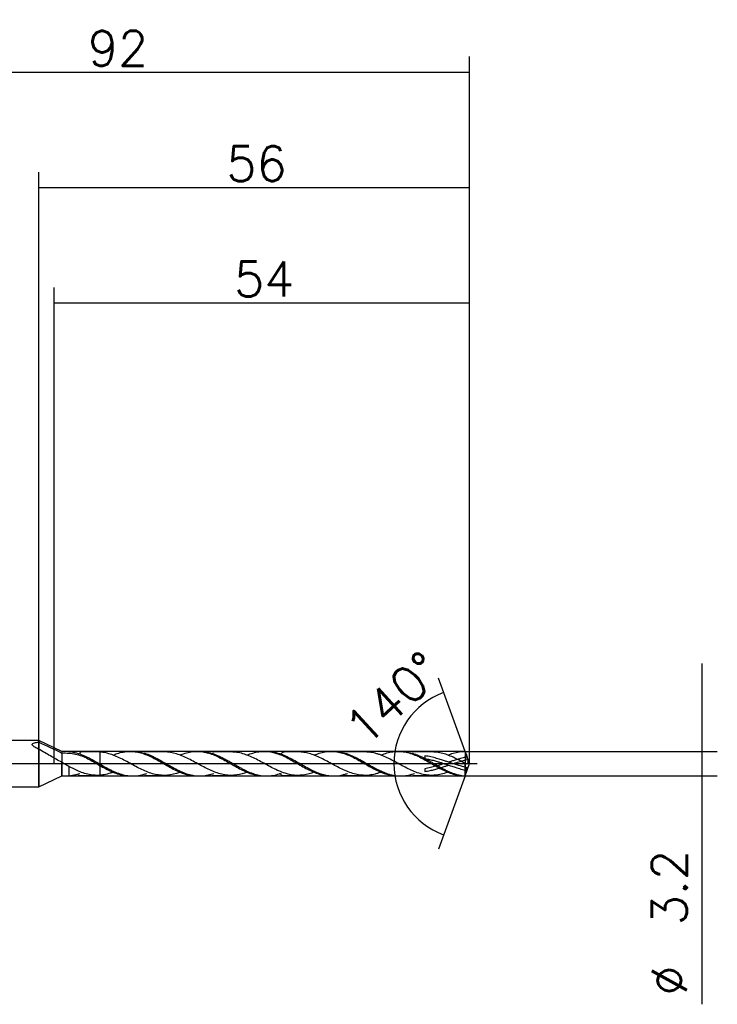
# Model space of a CAD drawing. Header units: millimetres. Extents: x -59 to 88, y -31 to 97.
# Tile 2 of 2: x -2 to 88, y -31 to 97. Entities that reach past the tile are written whole.
import ezdxf
from ezdxf.lldxf.tags import DXFTag

# ---------------------------------------------------------------- set-up
doc = ezdxf.new("R2010")
doc.units = ezdxf.units.MM
doc.layers.get('DEFPOINTS').update_dxf_attribs({"linetype": 'CONTINUOUS'})
for name, color, linetype in [('1', 4, 'CONTINUOUS'), ('2', 7, 'CONTINUOUS'), ('3', 1, 'HIDDEN'), ('4', 2, 'CENTER'), ('CUT', 1, 'CONTINUOUS'), ('NOCUT', 7, 'CONTINUOUS'), ('SK1', 4, 'CONTINUOUS'), ('SK2', 7, 'CONTINUOUS'), ('SK4', 2, 'CENTER')]:
    doc.layers.add(name, color=color, linetype=linetype)
doc.styles.add('blockfont', font='simplex.shx')
doc.styles.add('SIMPLEX', font='simplex')
tags = doc.linetypes.add('CENTER', pattern=[25.4, 12.7, -6.35, 0, -6.35]).pattern_tags.tags
tags[10:11] = [DXFTag(74, 4), DXFTag(75, 0), DXFTag(340, '0'), DXFTag(46, 0.0), DXFTag(50, 0.0), DXFTag(44, 0.0), DXFTag(45, 0.0)]
tags[8:9] = [DXFTag(74, 4), DXFTag(75, 0), DXFTag(340, '0'), DXFTag(46, 0.0), DXFTag(50, 0.0), DXFTag(44, 0.0), DXFTag(45, 0.0)]
tags[6:7] = [DXFTag(74, 4), DXFTag(75, 0), DXFTag(340, '0'), DXFTag(46, 0.0), DXFTag(50, 0.0), DXFTag(44, 0.0), DXFTag(45, 0.0)]
tags[4:5] = [DXFTag(74, 4), DXFTag(75, 0), DXFTag(340, '0'), DXFTag(46, 0.0), DXFTag(50, 0.0), DXFTag(44, 0.0), DXFTag(45, 0.0)]
tags = doc.linetypes.add('HIDDEN', pattern=[9.525, 6.35, -3.175]).pattern_tags.tags
tags[6:7] = [DXFTag(74, 4), DXFTag(75, 0), DXFTag(340, '0'), DXFTag(46, 0.0), DXFTag(50, 0.0), DXFTag(44, 0.0), DXFTag(45, 0.0)]
tags[4:5] = [DXFTag(74, 4), DXFTag(75, 0), DXFTag(340, '0'), DXFTag(46, 0.0), DXFTag(50, 0.0), DXFTag(44, 0.0), DXFTag(45, 0.0)]
doc.dimstyles.get("Standard").update_dxf_attribs({"dimtxt": 0.18, "dimasz": 0.18, "dimexe": 0.18, "dimexo": 0.0625, "dimgap": 0.09, "dimtad": 0, "dimtih": 1, "dimtoh": 1, "dimdec": 4, "dimzin": 0, "dimdsep": 46, "dimtxsty": 'Standard', "dimcen": 0.09, "dimadec": 0, "dimazin": 0, "dimtfac": 1, "dimtdec": 4, "dimtofl": 0, "dimtmove": 0, "dimatfit": 3, "dimfxl": 1, "dimtolj": 1, "dimtzin": 0, "dimarcsym": 0})

# ---------------------------------------------------------------- blocks, each defined once
blk = doc.blocks.new('DimnDraft3D1')
at = {"layer": '2'}
for p, q in [((0, 0), (0, 76.93)), ((56, 0), (56, 76.93)), ((0, 74.93), (56, 74.93))]:
    blk.add_line(p, q, dxfattribs=at)
for points in [[(0, 74.93), (4.569998, 75.531652), (4.570002, 74.328348), (0, 74.93)], [(56, 74.93), (51.430002, 74.328348), (51.429998, 75.531652), (56, 74.93)]]:
    blk.add_solid(points, dxfattribs=at)
at = {"layer": '2', "insert": (24.391604, 75.739271), "char_height": 4.57, "attachment_point": 7, "line_spacing_factor": 0.903614, "style": 'SIMPLEX'}
blk.add_mtext('\\W01.000;\\fsimplex.shx,bigfont.shx;56 ', dxfattribs=at)
blk = doc.blocks.new('DimnDraft3D3')
at = {"layer": '2'}
for p, q in [((86.2125, 13.025), (86.2125, -31.291188)), ((55.417648, 1.6), (88.2125, 1.6)), ((55.417648, -1.6), (88.2125, -1.6))]:
    blk.add_line(p, q, dxfattribs=at)
for points in [[(86.2125, 1.6), (85.610848, 6.169998), (86.814152, 6.170002), (86.2125, 1.6)], [(86.2125, -1.6), (86.814152, -6.169998), (85.610848, -6.170002), (86.2125, -1.6)]]:
    blk.add_solid(points, dxfattribs=at)
at = {"layer": '2', "char_height": 4.57, "attachment_point": 7, "rotation": 90, "line_spacing_factor": 0.903614, "style": 'SIMPLEX'}
for s, insert in [('\\W01.000;\\fsimplex.shx,bigfont.shx;3.2 ', (84.260729, -21.008688)), ('\\W01.000;\\fsimplex.shx,bigfont.shx;%%c ', (84.260729, -30.148688))]:
    blk.add_mtext(s, dxfattribs=dict(at, insert=insert))
blk = doc.blocks.new('DimnDraft3D4')
at = {"layer": '2'}
for p, q in [((55.417648, 1.6), (51.950264, 11.126558)), ((55.417648, -1.6), (51.950264, -11.126558))]:
    blk.add_line(p, q, dxfattribs=at)
blk.add_arc((56, 0), 9.840636, 110, 250, dxfattribs=at)
for points in [[(52.634304, 9.247173), (48.814542, 6.667196), (48.276946, 7.743732), (52.634304, 9.247173)], [(52.634304, -9.247173), (48.27695, -7.743734), (48.814538, -6.667194), (52.634304, -9.247173)]]:
    blk.add_solid(points, dxfattribs=at)
at = {"layer": '2', "insert": (42.468306, 2.01592), "char_height": 4.57, "attachment_point": 7, "rotation": 42.64478265, "line_spacing_factor": 0.903614, "style": 'SIMPLEX'}
blk.add_mtext('\\W01.000;\\fsimplex.shx,bigfont.shx;140%%d ', dxfattribs=at)
blk = doc.blocks.new('DimnDraft3D5')
at = {"layer": '2'}
for p, q in [((2, 0), (2, 61.93)), ((56, 0), (56, 61.93)), ((2, 59.93), (56, 59.93))]:
    blk.add_line(p, q, dxfattribs=at)
for points in [[(2, 59.93), (6.569998, 60.531652), (6.570002, 59.328348), (2, 59.93)], [(56, 59.93), (51.430002, 59.328348), (51.429998, 60.531652), (56, 59.93)]]:
    blk.add_solid(points, dxfattribs=at)
at = {"layer": '2', "insert": (25.391604, 60.739271), "char_height": 4.57, "attachment_point": 7, "line_spacing_factor": 0.903614, "style": 'SIMPLEX'}
blk.add_mtext('\\W01.000;\\fsimplex.shx,bigfont.shx;54 ', dxfattribs=at)
blk = doc.blocks.new('DimnDraft3D6')
at = {"layer": 'SK2'}
for p, q in [((-36, 0), (-36, 91.93)), ((56, 0), (56, 91.93)), ((-36, 89.93), (56, 89.93))]:
    blk.add_line(p, q, dxfattribs=at)
for points in [[(-36, 89.93), (-31.430002, 90.531652), (-31.429998, 89.328348), (-36, 89.93)], [(56, 89.93), (51.430002, 89.328348), (51.429998, 90.531652), (56, 89.93)]]:
    blk.add_solid(points, dxfattribs=at)
at = {"layer": 'SK2', "insert": (6.391604, 90.739271), "char_height": 4.57, "attachment_point": 7, "line_spacing_factor": 0.903614, "style": 'SIMPLEX'}
blk.add_mtext('\\W01.000;\\fsimplex.shx,bigfont.shx;92 ', dxfattribs=at)

msp = doc.modelspace()

# ---------------------------------------------------------------- linework, layer by layer
at = {"layer": '1'}
for p, q in [((3.0045, 1.599), (0, 3)), ((0, 3), (0, 2.7874)), ((0, 2.7874), (0, 1.8868)), ((0, -3), (0, 1.8868)), ((3.9158, 1.599), (3.0045, 1.599)), ((3.0045, 1.599), (3.0045, 1.385)), ((12.2169, 1.5992), (11.8869, 1.5992)), ((20.9222, 1.5993), (20.5951, 1.5993)), ((29.6294, 1.5995), (29.2986, 1.5995)), ((38.3367, 1.5997), (38.0072, 1.5997)), ((47.0415, 1.5998), (46.714, 1.5998)), ((56, 0), (55.4176, 1.6)), ((3.0045, -1.599), (3.0045, 0.1737)), ((55.4176, -1.6), (56, 0)), ((0, -3), (3.0045, -1.599)), ((3.0045, -1.599), (3.9158, -1.599)), ((11.8869, -1.5992), (12.2169, -1.5992)), ((20.5951, -1.5993), (20.9222, -1.5993)), ((29.2986, -1.5995), (29.6294, -1.5995)), ((38.0072, -1.5997), (38.3367, -1.5997)), ((46.714, -1.5998), (47.0415, -1.5998)), ((55.4176, -1.6), (55.4176, -1.5888))]:
    msp.add_line(p, q, dxfattribs=at)
for centre, major_axis, ratio, start_param, end_param in [((3.9158, 0), (0, -1.599), 0.000017, 2.99560384, 3.1408211), ((3.9158, 0.8434), (0, -1.2141), 0.000015, 0.15013355, 0.2233764), ((3.9158, 0), (0, -1.599), 0.000017, 4.93756252, 6.42917412)]:
    msp.add_ellipse(centre, major_axis=major_axis, ratio=ratio, start_param=start_param, end_param=end_param, dxfattribs=at)
for points in [[(0, 2.7874), (1.0046, 2.3299), (2.009, 1.8676), (3.0045, 1.385)], [(3.9158, -0.357), (3.6127, -0.1862), (3.3054, -0.0096), (3.0045, 0.1737)]]:
    msp.add_open_spline(points, degree=3, dxfattribs=at)
for points, knots in [([(3.0045, 0.1737), (2.7549, 0.2965), (2.508, 0.4316), (2.0125, 0.7114), (1.7642, 0.8562), (1.0144, 1.2952), (0.509, 1.5927), (0, 1.8868)], [0, 0, 0, 0, 0.25, 0.25, 0.5, 0.5, 1, 1, 1, 1]), ([(3.0045, 1.385), (3.3058, 1.3959), (3.6033, 1.3882), (4.1929, 1.3439), (4.4873, 1.3054), (5.0541, 1.188), (5.3275, 1.1088), (5.862, 0.9064), (6.1241, 0.7828), (6.3842, 0.6454)], [0, 0, 0, 0, 0.25, 0.25, 0.5, 0.5, 0.75, 0.75, 1, 1, 1, 1]), ([(3.9158, 1.582), (4.05, 1.5703), (4.1862, 1.5536), (4.4565, 1.5087), (4.5923, 1.4809), (4.9965, 1.3813), (5.2644, 1.2961), (5.7975, 1.0902), (6.0649, 0.9719), (6.6035, 0.7064), (6.8748, 0.5625), (7.414, 0.2603), (7.6852, 0.1044), (8.2202, -0.205), (8.4867, -0.3575), (8.888, -0.5774), (9.0217, -0.6499), (9.2914, -0.7889), (9.4276, -0.8552), (9.6962, -0.9826), (9.8294, -1.0433), (10.0971, -1.1547), (10.2309, -1.2063), (10.6308, -1.3503), (10.8986, -1.428), (11.4395, -1.5437), (11.7074, -1.5794), (12.1079, -1.5998), (12.2407, -1.601), (12.5078, -1.5922), (12.6422, -1.5824), (13.0446, -1.5357), (13.3166, -1.4822), (13.7395, -1.3663), (13.8945, -1.3173), (14.0495, -1.2624)], [0, 0, 0, 0, 0.03974307, 0.03974307, 0.07948614, 0.07948614, 0.15897229, 0.15897229, 0.23845843, 0.23845843, 0.31794458, 0.31794458, 0.39743072, 0.39743072, 0.47691687, 0.47691687, 0.51665994, 0.51665994, 0.55640301, 0.55640301, 0.59614608, 0.59614608, 0.63588915, 0.63588915, 0.7153753, 0.7153753, 0.79486144, 0.79486144, 0.83460451, 0.83460451, 0.87434759, 0.87434759, 0.95383373, 0.95383373, 1, 1, 1, 1]), ([(7.5839, 1.5216), (7.4524, 1.5216), (7.1905, 1.5217), (6.8276, 1.521), (6.5254, 1.521), (6.3032, 1.5216), (6.128, 1.5214), (5.934, 1.5208), (5.7689, 1.5205), (5.6366, 1.5209), (5.577, 1.5208), (5.5251, 1.5196), (5.4626, 1.5143), (5.4043, 1.4958), (5.3612, 1.4462), (5.3447, 1.376), (5.3412, 1.3248), (5.3406, 1.313)], [0, 0, 0, 0, 0.13847577, 0.27592251, 0.38224816, 0.45679942, 0.50997068, 0.56685301, 0.66105831, 0.68398139, 0.70618371, 0.72917406, 0.75421544, 0.8132525, 0.88579206, 0.97083153, 1, 1, 1, 1]), ([(18.4163, -1.097), (18.2517, -1.1596), (18.0864, -1.2167), (17.3933, -1.4268), (16.8765, -1.5147), (16.0931, -1.5243), (15.8286, -1.5065), (15.3057, -1.4325), (15.0461, -1.3758), (14.526, -1.2283), (14.2655, -1.1373), (13.7387, -0.9245), (13.4772, -0.8053), (12.9568, -0.5493), (12.6974, -0.4131), (12.1751, -0.1311), (11.9108, 0.0153), (11.1262, 0.4432), (10.6112, 0.7174), (9.8211, 1.056), (9.5591, 1.1571), (9.0382, 1.3217), (8.7787, 1.3893), (8.256, 1.4829), (7.9915, 1.5126), (7.684, 1.5208), (7.638, 1.5215), (7.5921, 1.5215)], [0, 0, 0, 0, 0.04577064, 0.04577064, 0.19061405, 0.19061405, 0.26303575, 0.26303575, 0.33545746, 0.33545746, 0.40787916, 0.40787916, 0.48030087, 0.48030087, 0.55272257, 0.55272257, 0.62514428, 0.62514428, 0.76998768, 0.76998768, 0.84240939, 0.84240939, 0.91483109, 0.91483109, 0.9872528, 0.9872528, 1, 1, 1, 1]), ([(9.6647, 1.112), (9.8481, 1.1881), (10.0324, 1.2572), (10.4736, 1.4016), (10.728, 1.4678), (11.2364, 1.5618), (11.4904, 1.5897), (12.0028, 1.6046), (12.2609, 1.5912), (12.7707, 1.525), (13.0243, 1.4722), (13.5337, 1.3307), (13.7912, 1.2411), (14.5612, 0.9287), (15.0648, 0.6661), (15.8345, 0.2348), (16.0922, 0.0855), (16.6017, -0.2082), (16.8553, -0.3535), (17.365, -0.6332), (17.6231, -0.7684), (18.1358, -1.0139), (18.3899, -1.1241), (18.8983, -1.314), (19.1526, -1.3936), (19.6664, -1.5166), (19.9235, -1.5591), (20.3176, -1.5933), (20.4568, -1.5993), (20.5962, -1.5993)], [0, 0, 0, 0, 0.05028234, 0.05028234, 0.12038257, 0.12038257, 0.19048281, 0.19048281, 0.26058304, 0.26058304, 0.33068327, 0.33068327, 0.4007835, 0.4007835, 0.54098396, 0.54098396, 0.61108419, 0.61108419, 0.68118443, 0.68118443, 0.75128466, 0.75128466, 0.82138489, 0.82138489, 0.89148512, 0.89148512, 0.96158535, 0.96158535, 1, 1, 1, 1]), ([(12.227, 1.5992), (12.276, 1.5991), (12.3251, 1.5982), (12.5078, 1.5922), (12.6422, 1.5824), (13.0446, 1.5357), (13.3166, 1.4822), (13.8516, 1.3355), (14.1181, 1.2433), (14.6529, 1.0256), (14.9237, 0.8993), (15.7311, 0.4901), (16.259, 0.1784), (17.3404, -0.4427), (17.8703, -0.7402), (18.6758, -1.1063), (18.947, -1.216), (19.4832, -1.3942), (19.7489, -1.4651), (20.2839, -1.564), (20.554, -1.5928), (21.0929, -1.6039), (21.3594, -1.5867), (21.7599, -1.5287), (21.894, -1.5044), (22.1613, -1.4441), (22.2951, -1.4085), (22.5366, -1.3368), (22.6432, -1.3023), (22.7492, -1.265)], [0, 0, 0, 0, 0.01407108, 0.01407108, 0.05230591, 0.05230591, 0.12877558, 0.12877558, 0.20524525, 0.20524525, 0.28171492, 0.28171492, 0.43465426, 0.43465426, 0.58759359, 0.58759359, 0.66406326, 0.66406326, 0.74053293, 0.74053293, 0.8170026, 0.8170026, 0.89347227, 0.89347227, 0.9317071, 0.9317071, 0.96994194, 0.96994194, 1, 1, 1, 1]), ([(16.3073, 1.5212), (16.097, 1.5198), (15.6966, 1.5179), (15.143, 1.5212), (14.6931, 1.5207), (14.3435, 1.5212), (14.1059, 1.5211), (13.9608, 1.521), (13.8959, 1.521), (13.8618, 1.521), (13.8383, 1.5209), (13.819, 1.5208), (13.7986, 1.52), (13.7909, 1.5178), (13.7894, 1.5148), (13.7895, 1.5133)], [0, 0, 0, 0, 0.24195779, 0.45994991, 0.63151254, 0.75761603, 0.85874788, 0.90275543, 0.92311553, 0.93284198, 0.94162649, 0.95015179, 0.95953724, 0.98380078, 1, 1, 1, 1]), ([(27.0978, -1.1047), (26.6495, -1.2741), (26.2048, -1.3997), (25.2242, -1.542), (24.7086, -1.5405), (23.9248, -1.4145), (23.6606, -1.3538), (23.1386, -1.1964), (22.8796, -1.1026), (22.3601, -0.886), (22.1002, -0.7652), (21.5736, -0.5019), (21.3122, -0.3629), (20.7917, -0.0801), (20.5323, 0.064), (20.0097, 0.3481), (19.7452, 0.4895), (18.9616, 0.882), (18.4466, 1.1074), (17.3933, 1.4268), (16.8765, 1.5147), (16.3475, 1.5212), (16.3407, 1.5212), (16.3339, 1.5213)], [0, 0, 0, 0, 0.12531237, 0.12531237, 0.27077851, 0.27077851, 0.34351158, 0.34351158, 0.41624465, 0.41624465, 0.48897773, 0.48897773, 0.5617108, 0.5617108, 0.63444387, 0.63444387, 0.70717694, 0.70717694, 0.85264309, 0.85264309, 0.99810923, 0.99810923, 1, 1, 1, 1]), ([(18.3893, 1.1189), (18.4743, 1.154), (18.5592, 1.1874), (18.8983, 1.314), (19.1526, 1.3936), (19.6664, 1.5166), (19.9235, 1.5591), (20.4327, 1.6033), (20.6863, 1.6052), (21.1963, 1.5687), (21.4547, 1.5296), (22.2228, 1.3561), (22.7264, 1.167), (23.4979, 0.8036), (23.7543, 0.6709), (24.2631, 0.3938), (24.5167, 0.249), (25.0271, -0.0451), (25.2857, -0.1953), (25.797, -0.4839), (26.0508, -0.6227), (26.5592, -0.8819), (26.8139, -1.0022), (27.329, -1.2165), (27.5844, -1.3083), (28.093, -1.4561), (28.3467, -1.5123), (28.834, -1.5824), (29.0686, -1.5995), (29.301, -1.5995)], [0, 0, 0, 0, 0.02345192, 0.02345192, 0.09366657, 0.09366657, 0.16388122, 0.16388122, 0.23409587, 0.23409587, 0.30431053, 0.30431053, 0.44473983, 0.44473983, 0.51495449, 0.51495449, 0.58516914, 0.58516914, 0.65538379, 0.65538379, 0.72559845, 0.72559845, 0.7958131, 0.7958131, 0.86602775, 0.86602775, 0.9362424, 0.9362424, 1, 1, 1, 1]), ([(20.9309, 1.5993), (21.1638, 1.5989), (21.395, 1.5816), (21.7599, 1.5287), (21.894, 1.5044), (22.1613, 1.4441), (22.2951, 1.4085), (22.5655, 1.3282), (22.7013, 1.2834), (22.9696, 1.1844), (23.1029, 1.1303), (23.5038, 0.9593), (23.7699, 0.8301), (24.1723, 0.6206), (24.3077, 0.5488), (24.5782, 0.3998), (24.7121, 0.323), (24.98, 0.1702), (25.1143, 0.0945), (25.3808, -0.0603), (25.5137, -0.1382), (25.7812, -0.2904), (25.9155, -0.3655), (26.1841, -0.5151), (26.3193, -0.5894), (26.9936, -0.9432), (27.5214, -1.1838), (28.3309, -1.4338), (28.6003, -1.4979), (29.1351, -1.5813), (29.401, -1.6016), (29.9375, -1.5971), (30.2095, -1.5721), (30.7448, -1.4782), (31.0119, -1.4111), (31.3356, -1.3059), (31.3925, -1.2866), (31.4495, -1.2665)], [0, 0, 0, 0, 0.0662789, 0.0662789, 0.10450619, 0.10450619, 0.14273348, 0.14273348, 0.18096077, 0.18096077, 0.21918806, 0.21918806, 0.29564263, 0.29564263, 0.33386992, 0.33386992, 0.37209721, 0.37209721, 0.4103245, 0.4103245, 0.44855179, 0.44855179, 0.48677908, 0.48677908, 0.52500637, 0.52500637, 0.67791552, 0.67791552, 0.7543701, 0.7543701, 0.83082468, 0.83082468, 0.90727925, 0.90727925, 0.98373383, 0.98373383, 1, 1, 1, 1]), ([(25.0166, 1.5215), (24.8606, 1.5202), (24.5467, 1.5186), (24.0984, 1.5201), (23.7272, 1.5219), (23.4059, 1.5211), (23.1533, 1.5206), (22.9606, 1.5211), (22.843, 1.5213), (22.7678, 1.5208), (22.7098, 1.5177), (22.6527, 1.5068), (22.6406, 1.4873), (22.6403, 1.4676), (22.6403, 1.4664)], [0, 0, 0, 0, 0.17880339, 0.35924196, 0.5042569, 0.60551633, 0.72065755, 0.79011134, 0.82319516, 0.85320093, 0.88307318, 0.91557971, 0.99498342, 1, 1, 1, 1]), ([(35.8243, -1.0981), (35.5962, -1.1846), (35.3665, -1.2613), (34.6184, -1.4632), (34.1036, -1.5338), (33.0509, -1.5066), (32.536, -1.411), (31.7535, -1.1662), (31.489, -1.0656), (30.9671, -0.8428), (30.7078, -0.7188), (29.9286, -0.3246), (29.4004, -0.0248), (28.6209, 0.3966), (28.3617, 0.5339), (27.8395, 0.7916), (27.5754, 0.9134), (26.7923, 1.2321), (26.2778, 1.3891), (25.5157, 1.4997), (25.2826, 1.5183), (25.0502, 1.5209)], [0, 0, 0, 0, 0.06328314, 0.06328314, 0.20858562, 0.20858562, 0.3538881, 0.3538881, 0.42653934, 0.42653934, 0.49919058, 0.49919058, 0.64449306, 0.64449306, 0.7171443, 0.7171443, 0.78979554, 0.78979554, 0.93509802, 0.93509802, 1, 1, 1, 1]), ([(27.0637, 1.1061), (27.0663, 1.1072), (27.0689, 1.1083), (27.329, 1.2165), (27.5844, 1.3083), (28.093, 1.4561), (28.3467, 1.5123), (28.8575, 1.5858), (29.1161, 1.6028), (29.8824, 1.5913), (30.387, 1.5018), (31.4174, 1.1765), (31.9211, 0.9482), (32.6882, 0.5476), (32.9469, 0.4037), (33.4573, 0.1129), (33.711, -0.0347), (34.2199, -0.3266), (34.4762, -0.4712), (34.9906, -0.7457), (35.2452, -0.8736), (35.7536, -1.1042), (36.0076, -1.2069), (36.5196, -1.3806), (36.778, -1.4514), (37.2881, -1.5526), (37.5417, -1.5839), (37.8657, -1.5981), (37.9354, -1.5996), (38.0051, -1.5996)], [0, 0, 0, 0, 0.00070013, 0.00070013, 0.07071493, 0.07071493, 0.14072974, 0.14072974, 0.21074455, 0.21074455, 0.35077417, 0.35077417, 0.49080379, 0.49080379, 0.5608186, 0.5608186, 0.63083341, 0.63083341, 0.70084822, 0.70084822, 0.77086303, 0.77086303, 0.84087784, 0.84087784, 0.91089264, 0.91089264, 0.98090745, 0.98090745, 1, 1, 1, 1]), ([(29.6314, 1.5995), (29.644, 1.5995), (29.6566, 1.5994), (29.9375, 1.5971), (30.2095, 1.5721), (30.7448, 1.4782), (31.0119, 1.4111), (31.5456, 1.2376), (31.8159, 1.1328), (32.3546, 0.89), (32.6224, 0.7575), (33.1557, 0.4725), (33.4228, 0.3224), (33.8268, 0.09), (33.9621, 0.0109), (34.2313, -0.144), (34.3657, -0.2201), (34.766, -0.4486), (35.033, -0.5943), (35.5683, -0.8702), (35.8403, -0.9984), (36.3768, -1.2217), (36.6431, -1.3167), (37.0439, -1.4305), (37.1771, -1.464), (37.4456, -1.52), (37.5816, -1.5425), (38.2557, -1.6293), (38.7846, -1.6077), (39.4576, -1.4722), (39.5928, -1.4391), (39.862, -1.3642), (39.9964, -1.3224), (40.1304, -1.2758), (40.1307, -1.2757), (40.131, -1.2756)], [0, 0, 0, 0, 0.00360216, 0.00360216, 0.08024225, 0.08024225, 0.15688234, 0.15688234, 0.23352243, 0.23352243, 0.31016252, 0.31016252, 0.38680261, 0.38680261, 0.42512266, 0.42512266, 0.4634427, 0.4634427, 0.54008279, 0.54008279, 0.61672288, 0.61672288, 0.69336297, 0.69336297, 0.73168302, 0.73168302, 0.77000306, 0.77000306, 0.92328324, 0.92328324, 0.96160329, 0.96160329, 0.99992334, 0.99992334, 1, 1, 1, 1]), ([(33.7265, 1.5214), (33.6304, 1.5207), (33.4136, 1.5196), (33.0661, 1.5185), (32.7289, 1.522), (32.4312, 1.5213), (32.218, 1.5211), (32.086, 1.521), (32.0133, 1.5214), (31.9342, 1.5213), (31.8371, 1.5138), (31.7175, 1.4717), (31.6106, 1.4006), (31.5302, 1.3039), (31.4864, 1.2622), (31.4649, 1.2604), (31.4545, 1.2644)], [0, 0, 0, 0, 0.10127527, 0.22700636, 0.35199688, 0.45354309, 0.53463681, 0.57026918, 0.58832123, 0.61060045, 0.67269655, 0.75945681, 0.86599022, 0.92584877, 0.9606569, 1, 1, 1, 1]), ([(44.5409, -1.0947), (44.5355, -1.0967), (44.53, -1.0988), (44.3948, -1.1498), (44.2649, -1.1941), (44.0051, -1.2777), (43.8751, -1.3162), (43.4829, -1.4145), (43.2196, -1.4641), (42.4393, -1.5474), (41.9237, -1.5245), (40.8727, -1.3167), (40.3584, -1.1398), (39.5748, -0.7946), (39.311, -0.6664), (38.7902, -0.3985), (38.5316, -0.2584), (38.0125, 0.0255), (37.7522, 0.17), (37.226, 0.4519), (36.9657, 0.5883), (36.446, 0.8394), (36.1868, 0.9566), (35.6642, 1.1616), (35.4001, 1.2522), (34.6805, 1.4464), (34.2263, 1.516), (33.7648, 1.5215)], [0, 0, 0, 0, 0.00152355, 0.00152355, 0.03780036, 0.03780036, 0.07407717, 0.07407717, 0.14663078, 0.14663078, 0.291738, 0.291738, 0.43684522, 0.43684522, 0.50939884, 0.50939884, 0.58195245, 0.58195245, 0.65450606, 0.65450606, 0.72705967, 0.72705967, 0.79961328, 0.79961328, 0.87216689, 0.87216689, 1, 1, 1, 1]), ([(35.7854, 1.1131), (35.9444, 1.179), (36.1036, 1.2395), (36.5196, 1.3806), (36.778, 1.4514), (37.2881, 1.5526), (37.5417, 1.5839), (38.0509, 1.6062), (38.308, 1.597), (39.0787, 1.5082), (39.5822, 1.3694), (40.3511, 1.066), (40.6092, 0.949), (41.1188, 0.6968), (41.3724, 0.5609), (41.8818, 0.2771), (42.1395, 0.1282), (42.6525, -0.1679), (42.9066, -0.3143), (43.4149, -0.5957), (43.6691, -0.7306), (44.1822, -0.981), (44.4397, -1.0954), (44.949, -1.2913), (45.2025, -1.3737), (45.7121, -1.5026), (45.9702, -1.5493), (46.3898, -1.5917), (46.5523, -1.5999), (46.7146, -1.5998)], [0, 0, 0, 0, 0.0438199, 0.0438199, 0.11393141, 0.11393141, 0.18404292, 0.18404292, 0.25415443, 0.25415443, 0.39437746, 0.39437746, 0.46448897, 0.46448897, 0.53460048, 0.53460048, 0.604712, 0.604712, 0.67482351, 0.67482351, 0.74493502, 0.74493502, 0.81504653, 0.81504653, 0.88515804, 0.88515804, 0.95526956, 0.95526956, 1, 1, 1, 1]), ([(38.3376, 1.5998), (38.6656, 1.5997), (38.9925, 1.5658), (39.4576, 1.4722), (39.5928, 1.4391), (39.862, 1.3642), (39.9964, 1.3224), (40.2639, 1.2294), (40.3967, 1.1778), (40.6637, 1.0683), (40.7977, 1.0102), (41.199, 0.8228), (41.4709, 0.6835), (42.0076, 0.3911), (42.2741, 0.239), (42.808, -0.0691), (43.0764, -0.2251), (43.617, -0.5284), (43.8837, -0.6736), (44.2839, -0.8733), (44.4184, -0.9353), (44.686, -1.0557), (44.8187, -1.1143), (45.0866, -1.2218), (45.2228, -1.2703), (45.494, -1.3573), (45.6275, -1.3974), (45.894, -1.467), (46.0281, -1.4958), (46.295, -1.5439), (46.4281, -1.5628), (46.8298, -1.6026), (47.1008, -1.6069), (47.8684, -1.5545), (48.3589, -1.4433), (48.8598, -1.267)], [0, 0, 0, 0, 0.09383686, 0.09383686, 0.13205204, 0.13205204, 0.17026722, 0.17026722, 0.2084824, 0.2084824, 0.24669758, 0.24669758, 0.32312794, 0.32312794, 0.3995583, 0.3995583, 0.47598865, 0.47598865, 0.55241901, 0.55241901, 0.59063419, 0.59063419, 0.62884937, 0.62884937, 0.66706455, 0.66706455, 0.70527973, 0.70527973, 0.74349491, 0.74349491, 0.78171009, 0.78171009, 0.85814045, 0.85814045, 1, 1, 1, 1]), ([(42.4188, 1.5216), (42.2287, 1.5212), (41.8749, 1.5209), (41.4024, 1.5204), (41.0363, 1.5213), (40.7747, 1.5213), (40.5728, 1.5207), (40.3642, 1.5209), (40.1936, 1.5213), (40.0602, 1.5213), (40.0047, 1.5212), (39.9626, 1.5204), (39.9271, 1.5167), (39.921, 1.5097), (39.9215, 1.5035)], [0, 0, 0, 0, 0.2150342, 0.40007259, 0.5328358, 0.62934174, 0.69566026, 0.76075073, 0.86470476, 0.8891202, 0.91039659, 0.93086977, 0.95303648, 1, 1, 1, 1]), ([(53.216, -1.1053), (53.1783, -1.1195), (53.1406, -1.1334), (52.8413, -1.2407), (52.5823, -1.3201), (52.0645, -1.4386), (51.806, -1.4817), (51.2841, -1.5246), (51.0215, -1.5279), (50.5027, -1.4905), (50.2448, -1.4539), (49.7269, -1.3402), (49.466, -1.2659), (48.6811, -0.9905), (48.1685, -0.7496), (47.387, -0.3418), (47.124, -0.1982), (46.6049, 0.0867), (46.3469, 0.2293), (45.829, 0.505), (45.5688, 0.6406), (45.044, 0.8863), (44.7841, 1.0029), (44.3948, 1.1498), (44.2649, 1.1941), (44.0051, 1.2777), (43.8751, 1.3162), (43.4829, 1.4145), (43.2196, 1.4641), (42.79, 1.5099), (42.621, 1.5197), (42.452, 1.5211)], [0, 0, 0, 0, 0.01045133, 0.01045133, 0.08293739, 0.08293739, 0.15542345, 0.15542345, 0.22790951, 0.22790951, 0.30039557, 0.30039557, 0.37288163, 0.37288163, 0.51785375, 0.51785375, 0.59033981, 0.59033981, 0.66282587, 0.66282587, 0.73531192, 0.73531192, 0.80779798, 0.80779798, 0.84404101, 0.84404101, 0.88028404, 0.88028404, 0.9527701, 0.9527701, 1, 1, 1, 1]), ([(44.5115, 1.1205), (44.5726, 1.1456), (44.6335, 1.17), (44.949, 1.2913), (45.2025, 1.3737), (45.7121, 1.5026), (45.9702, 1.5493), (46.7387, 1.6269), (47.2421, 1.5969), (48.0129, 1.4332), (48.2696, 1.3593), (48.7786, 1.1804), (49.0321, 1.0753), (49.5422, 0.8392), (49.8006, 0.7072), (50.3123, 0.431), (50.5662, 0.2868), (51.0745, -0.0057), (51.3291, -0.1539), (51.8437, -0.4458), (52.0997, -0.587), (52.6085, -0.8495), (52.8621, -0.9713), (53.3727, -1.1887), (53.6313, -1.2848), (54.3982, -1.517), (54.902, -1.6), (55.4176, -1.6)], [0, 0, 0, 0, 0.01676446, 0.01676446, 0.08699557, 0.08699557, 0.15722668, 0.15722668, 0.2976889, 0.2976889, 0.36792001, 0.36792001, 0.43815112, 0.43815112, 0.50838223, 0.50838223, 0.57861334, 0.57861334, 0.64884445, 0.64884445, 0.71907556, 0.71907556, 0.78930667, 0.78930667, 0.85953778, 0.85953778, 1, 1, 1, 1]), ([(47.0373, 1.5997), (47.1482, 1.5998), (47.2591, 1.5961), (47.9071, 1.5518), (48.4349, 1.4256), (49.5181, 1.024), (50.0461, 0.7574), (50.7182, 0.3861), (50.8542, 0.3104), (51.1239, 0.1564), (51.2576, 0.0781), (51.525, -0.0766), (51.659, -0.1527), (51.9259, -0.305), (52.0586, -0.3817), (52.3264, -0.5292), (52.461, -0.601), (52.7302, -0.7427), (52.8653, -0.8121), (53.269, -1.0064), (53.5354, -1.123), (54.0692, -1.3219), (54.3366, -1.4043), (54.8772, -1.5292), (55.1471, -1.5703), (55.4176, -1.5888)], [0, 0, 0, 0, 0.03949346, 0.03949346, 0.23159477, 0.23159477, 0.42369608, 0.42369608, 0.4717214, 0.4717214, 0.51974673, 0.51974673, 0.56777206, 0.56777206, 0.61579739, 0.61579739, 0.66382271, 0.66382271, 0.71184804, 0.71184804, 0.80789869, 0.80789869, 0.90394935, 0.90394935, 1, 1, 1, 1]), ([(51.1377, 1.5212), (51.0111, 1.5199), (50.7325, 1.518), (50.2907, 1.5193), (49.8598, 1.5215), (49.4492, 1.5211), (49.1446, 1.5211), (48.9244, 1.5209), (48.8175, 1.5211), (48.7484, 1.5211), (48.7178, 1.5209), (48.6931, 1.5202), (48.6668, 1.5181), (48.6551, 1.5131), (48.6533, 1.5069), (48.6534, 1.5043)], [0, 0, 0, 0, 0.14728844, 0.32221308, 0.49553698, 0.64394454, 0.78669021, 0.84073308, 0.89374467, 0.90720702, 0.91983424, 0.93262331, 0.94650679, 0.98002462, 1, 1, 1, 1]), ([(55.4462, 0.0135), (55.1858, 0.1564), (54.9227, 0.3005), (54.403, 0.5735), (54.1446, 0.7038), (53.6259, 0.9427), (53.3644, 1.0531), (52.8413, 1.2407), (52.5823, 1.3201), (52.0645, 1.4386), (51.806, 1.4817), (51.4128, 1.514), (51.2802, 1.5202), (51.1477, 1.5213)], [0, 0, 0, 0, 0.18159908, 0.18159908, 0.36319815, 0.36319815, 0.54479723, 0.54479723, 0.72639631, 0.72639631, 0.90799539, 0.90799539, 1, 1, 1, 1]), ([(53.2094, 1.1186), (53.4347, 1.2115), (53.662, 1.2941), (54.3982, 1.517), (54.902, 1.6), (55.4176, 1.6)], [0, 0, 0, 0, 0.30557264, 0.30557264, 1, 1, 1, 1]), ([(55.4176, 1.6), (55.4953, 1.3868), (55.5737, 1.1745), (55.6793, 0.873), (55.7127, 0.7748), (55.769, 0.5807), (55.792, 0.4836), (55.8057, 0.3007), (55.794, 0.2141), (55.7453, 0.0757), (55.71, 0.0216), (55.5992, -0.0818), (55.5178, -0.0713), (55.4462, 0.0135)], [0, 0, 0, 0, 0.25, 0.25, 0.375, 0.375, 0.5, 0.5, 0.625, 0.625, 0.75, 0.75, 1, 1, 1, 1]), ([(6.3843, 0.6454), (6.8999, 0.373), (7.4038, 0.0736), (8.171, -0.3652), (8.4296, -0.5102), (8.94, -0.7799), (9.1937, -0.9057), (9.7029, -1.1322), (9.9597, -1.2334), (10.4736, -1.4016), (10.728, -1.4678), (11.2364, -1.5618), (11.4904, -1.5897), (11.7935, -1.5985), (11.8405, -1.5992), (11.8875, -1.5991)], [0, 0, 0, 0, 0.27843149, 0.27843149, 0.41764724, 0.41764724, 0.55686299, 0.55686299, 0.69607873, 0.69607873, 0.83529448, 0.83529448, 0.97451023, 0.97451023, 1, 1, 1, 1]), ([(55.4176, -1.5888), (55.4288, -1.5543), (55.4367, -1.5265), (55.4461, -1.4834), (55.4462, -1.4719), (55.4463, -1.4311), (55.4462, -1.3963), (55.4464, -1.2684), (55.4462, -1.1514), (55.4464, -0.8733), (55.4461, -0.7099), (55.4464, -0.361), (55.4462, -0.1732), (55.4462, 0.0135)], [0, 0, 0, 0, 0.0625, 0.0625, 0.125, 0.125, 0.25, 0.25, 0.5, 0.5, 0.75, 0.75, 1, 1, 1, 1]), ([(3.9158, -0.3405), (3.9158, -0.3872), (3.9158, -0.6094), (3.9158, -0.9925), (3.9158, -1.357), (3.9158, -1.4988), (3.9158, -1.5213), (3.9158, -1.522), (3.9158, -1.5343), (3.9158, -1.557), (3.9158, -1.5796), (3.9158, -1.582)], [0, 0, 0, 0, 0.06175669, 0.29461236, 0.52746803, 0.7603237, 0.87675154, 0.9058585, 0.93496546, 0.99317937, 1, 1, 1, 1]), ([(5.3755, -1.0632), (5.1287, -0.9662), (4.8866, -0.8532), (4.5235, -0.6702), (4.4024, -0.6064), (4.1597, -0.476), (4.0378, -0.4085), (3.9158, -0.3405)], [0, 0, 0, 0, 0.5, 0.5, 0.75, 0.75, 1, 1, 1, 1]), ([(3.9158, -1.582), (4.05, -1.5703), (4.1862, -1.5536), (4.4565, -1.5087), (4.5923, -1.4809), (4.93, -1.3977), (5.132, -1.337), (5.3332, -1.2662)], [0, 0, 0, 0, 0.28521873, 0.28521873, 0.57043746, 0.57043746, 1, 1, 1, 1]), ([(9.6783, -1.1073), (9.5514, -1.1552), (9.4249, -1.1995), (9.0382, -1.3217), (8.7787, -1.3893), (8.256, -1.4829), (7.9915, -1.5126), (7.4685, -1.5266), (7.2091, -1.5148), (6.6891, -1.4491), (6.429, -1.3976), (5.9027, -1.2556), (5.6393, -1.1668), (5.3755, -1.0632)], [0, 0, 0, 0, 0.08835195, 0.08835195, 0.27068156, 0.27068156, 0.45301117, 0.45301117, 0.63534078, 0.63534078, 0.81767039, 0.81767039, 1, 1, 1, 1]), ([(31.4545, -1.2644), (31.4551, -1.2643), (31.4585, -1.2719), (31.4679, -1.3513), (31.4896, -1.4265), (31.524, -1.4811), (31.57, -1.5086), (31.6365, -1.5185), (31.6905, -1.5209), (31.773, -1.5215), (31.8865, -1.5215), (32.0403, -1.5213), (32.2393, -1.5214), (32.5044, -1.5214), (32.8507, -1.5215), (33.2595, -1.5208), (33.5579, -1.5213), (33.7074, -1.5216)], [0, 0, 0, 0, 0.03525393, 0.10423538, 0.16204743, 0.21393711, 0.28730775, 0.31644327, 0.34133856, 0.3635356, 0.4061514, 0.44864954, 0.51528951, 0.60022231, 0.70807972, 0.85381931, 1, 1, 1, 1]), ([(55.6531, -0.8359), (55.6881, -0.7538), (55.7061, -0.7008), (55.7262, -0.61), (55.7271, -0.5739), (55.715, -0.5324), (55.7025, -0.5243), (55.6715, -0.5418), (55.6527, -0.5692), (55.6202, -0.6497), (55.6062, -0.7045), (55.5938, -0.7974), (55.5943, -0.8337), (55.603, -0.877), (55.6116, -0.8849), (55.6365, -0.8637), (55.6531, -0.8359), (55.6881, -0.7538)], [-0.125, -0.125, 0, 0, 0.125, 0.125, 0.25, 0.25, 0.375, 0.375, 0.5, 0.5, 0.625, 0.625, 0.75, 0.75, 0.875, 0.875, 1, 1, 1.125, 1.125]), ([(5.1356, -1.494), (5.1354, -1.4984), (5.1377, -1.5069), (5.1518, -1.5154), (5.183, -1.52), (5.2316, -1.5215), (5.3237, -1.5216), (5.454, -1.5213), (5.6012, -1.5209), (5.7393, -1.5206), (5.8803, -1.5207), (6.0645, -1.5212), (6.3246, -1.5218), (6.6841, -1.5203), (7.1142, -1.5219), (7.4245, -1.5217), (7.5815, -1.5215)], [0, 0, 0, 0, 0.02669783, 0.05763915, 0.08445045, 0.10917896, 0.13479393, 0.19592645, 0.25367983, 0.30281347, 0.35249008, 0.41380755, 0.51186785, 0.64774677, 0.82177525, 1, 1, 1, 1]), ([(13.7895, -1.5133), (13.7894, -1.5148), (13.7909, -1.5178), (13.7986, -1.52), (13.819, -1.5208), (13.8383, -1.5209), (13.8955, -1.521), (13.9827, -1.521), (14.1362, -1.5211), (14.3579, -1.5212), (14.6931, -1.5207), (15.143, -1.5212), (15.6966, -1.5179), (16.097, -1.5198), (16.3073, -1.5212)], [0, 0, 0, 0, 0.01619953, 0.04046306, 0.04984852, 0.05837382, 0.06715834, 0.11545531, 0.15768968, 0.24238374, 0.36848727, 0.54004996, 0.75804214, 1, 1, 1, 1]), ([(22.5252, -1.5062), (22.525, -1.5091), (22.5271, -1.5145), (22.5384, -1.5186), (22.5592, -1.5203), (22.5784, -1.5209), (22.6018, -1.5212), (22.6659, -1.5214), (22.7652, -1.5214), (22.9324, -1.5212), (23.1416, -1.5206), (23.4019, -1.5211), (23.6929, -1.5218), (24.0513, -1.5203), (24.4933, -1.5218), (24.8253, -1.5217), (25.001, -1.5217)], [0, 0, 0, 0, 0.02369197, 0.05150678, 0.06313113, 0.07379035, 0.08411848, 0.09482673, 0.14941255, 0.19602982, 0.28681628, 0.38855814, 0.49407378, 0.61995982, 0.79883354, 1, 1, 1, 1]), ([(39.6616, -1.5058), (39.6615, -1.5074), (39.6631, -1.51), (39.6727, -1.5129), (39.6931, -1.5157), (39.7257, -1.5182), (39.7987, -1.5205), (39.9245, -1.5212), (40.112, -1.5213), (40.3936, -1.5207), (40.7069, -1.5211), (40.9955, -1.5214), (41.2409, -1.521), (41.5363, -1.5211), (41.9409, -1.5211), (42.2471, -1.5214), (42.4089, -1.5216)], [0, 0, 0, 0, 0.01148466, 0.02097607, 0.03013488, 0.04924838, 0.07034189, 0.12130248, 0.18700048, 0.26889406, 0.41799121, 0.51773788, 0.57326451, 0.67696279, 0.8292479, 1, 1, 1, 1]), ([(48.6534, -1.5043), (48.6533, -1.5069), (48.6551, -1.5131), (48.6668, -1.5181), (48.6932, -1.5202), (48.7178, -1.5209), (48.768, -1.5212), (48.8518, -1.521), (48.977, -1.5209), (49.1761, -1.5212), (49.4694, -1.5211), (49.8598, -1.5215), (50.2907, -1.5193), (50.7325, -1.518), (51.0111, -1.5199), (51.1377, -1.5212)], [0, 0, 0, 0, 0.01998112, 0.05350486, 0.06739079, 0.08018211, 0.09281155, 0.13098827, 0.17149734, 0.23615456, 0.35594198, 0.5043757, 0.67773014, 0.8526856, 1, 1, 1, 1])]:
    msp.add_open_spline(points, degree=3, knots=knots, dxfattribs=at)
at = {"layer": '3'}
for points, knots in [([(50.1946, 0.6522), (50.3989, 0.6226), (50.8075, 0.5508), (51.3837, 0.409), (51.8861, 0.2659), (52.2874, 0.1411), (52.6533, 0.0223), (53.0583, -0.1129), (53.5674, -0.2852), (54.19, -0.4906), (54.8847, -0.7035), (55.3722, -0.8223), (55.614, -0.8753)], [0, 0, 0, 0, 0.113125, 0.22634815, 0.31912773, 0.39131727, 0.4485289, 0.52169139, 0.61556324, 0.73034064, 0.86624547, 1, 1, 1, 1]), ([(50.1958, 1.0208), (50.1958, 1.021), (50.1958, 1.0195), (50.1958, 1.0055), (50.1958, 0.9748), (50.1958, 0.8927), (50.1958, 0.8402), (50.1958, 0.7462), (50.1958, 0.706), (50.1958, 0.6647), (50.1958, 0.6553), (50.1958, 0.6556)], [0, 0, 0, 0, 0.07534109, 0.07534109, 0.32406591, 0.32406591, 0.57279072, 0.57279072, 0.82151553, 0.82151553, 1, 1, 1, 1]), ([(55.7043, -0.5275), (55.5, -0.4831), (55.0901, -0.3846), (54.5116, -0.2131), (54.0061, -0.051), (53.6023, 0.0838), (53.2339, 0.208), (52.826, 0.345), (52.3134, 0.5124), (51.6867, 0.7015), (50.9682, 0.8877), (50.4585, 0.9798), (50.1958, 1.0179)], [0, 0, 0, 0, 0.11131336, 0.22333906, 0.31519714, 0.38668833, 0.44336554, 0.51586446, 0.60887406, 0.72256422, 0.8570972, 1, 1, 1, 1]), ([(55.6137, 0.8758), (55.4107, 0.8317), (55.0002, 0.7334), (54.4199, 0.5619), (53.9098, 0.3987), (53.5446, 0.2769), (53.3494, 0.2112), (53.2868, 0.1902)], [0, 0, 0, 0, 0.26151525, 0.52904285, 0.74816326, 0.91929245, 1, 1, 1, 1]), ([(53.8563, 0.0006), (53.9863, 0.0436), (54.36, 0.1657), (54.9762, 0.3551), (55.4623, 0.4739), (55.7046, 0.527)], [0, 0, 0, 0, 0.21097136, 0.60662949, 1, 1, 1, 1]), ([(55.6706, 0.7949), (55.653, 0.836), (55.6367, 0.8636), (55.6199, 0.8779), (55.6161, 0.8793), (55.6128, 0.8789)], [0, 0, 0, 0, 0.74794184, 0.74794184, 1, 1, 1, 1]), ([(55.7037, 0.5303), (55.7113, 0.5325), (55.7173, 0.5404), (55.7272, 0.5739), (55.7262, 0.6097), (55.7061, 0.7006), (55.6882, 0.7537), (55.6706, 0.7949)], [0, 0, 0, 0, 0.23205867, 0.23205867, 0.61602933, 0.61602933, 1, 1, 1, 1]), ([(52.7182, -0.0003), (52.567, -0.0504), (52.2101, -0.1668), (51.6109, -0.3482), (50.9209, -0.5284), (50.4365, -0.6161), (50.1945, -0.6516)], [0, 0, 0, 0, 0.17980428, 0.42416069, 0.71223888, 1, 1, 1, 1]), ([(50.1958, -0.6556), (50.1958, -0.6558), (50.1958, -0.6574), (50.1958, -0.6718), (50.1958, -0.7008), (50.1958, -0.7424)], [0, 0, 0, 0, 0.21808057, 0.21808057, 1, 1, 1, 1]), ([(50.1959, -1.0183), (50.4195, -0.9862), (50.8519, -0.9104), (51.4553, -0.7631), (51.9688, -0.6174), (52.378, -0.4905), (52.7481, -0.3706), (53.0414, -0.2727), (53.23, -0.2092), (53.2868, -0.1901)], [0, 0, 0, 0, 0.2168902, 0.41947898, 0.58552343, 0.71524953, 0.81681814, 0.94490414, 1, 1, 1, 1]), ([(55.6882, -0.7537), (55.653, -0.836), (55.6367, -0.8636), (55.6116, -0.8849), (55.6031, -0.877), (55.5944, -0.834), (55.5939, -0.7979), (55.6059, -0.706), (55.6198, -0.6509), (55.6525, -0.5695), (55.6712, -0.5421), (55.7025, -0.5242), (55.7149, -0.5322), (55.7272, -0.5739), (55.7262, -0.6097), (55.7061, -0.7006), (55.6882, -0.7537), (55.653, -0.836)], [-0.125, -0.125, 0, 0, 0.125, 0.125, 0.25, 0.25, 0.375, 0.375, 0.5, 0.5, 0.625, 0.625, 0.75, 0.75, 0.875, 0.875, 1, 1, 1.125, 1.125])]:
    msp.add_open_spline(points, degree=3, knots=knots, dxfattribs=at)
at = {"layer": '3', "extrusion": (-2.34205e-08, -5.42216e-16, -1)}
msp.add_open_spline([(50.1958, -0.7424), (50.1958, -0.784), (50.1958, -0.8364), (50.1958, -0.9307), (50.1958, -0.9707), (50.1958, -1.011), (50.1958, -1.0203), (50.1958, -1.0208)], degree=3, knots=[0, 0, 0, 0, 0.3705294, 0.3705294, 0.74105879, 0.74105879, 1, 1, 1, 1], dxfattribs=at)
at = {"layer": '4'}
msp.add_line((-1, 0), (57, 0), dxfattribs=at)
at = {"layer": 'CUT'}
for p, q in [((55.4176, 1.6), (8, 1.5991)), ((8, -1.5991), (8, 1.5991)), ((56, 0), (55.4176, 1.6)), ((55.4176, 1.6), (55.4176, -1.6)), ((55.4176, -1.6), (56, 0)), ((8, -1.5991), (55.4176, -1.6))]:
    msp.add_line(p, q, dxfattribs=at)
at = {"layer": 'DEFPOINTS'}
for p in [(0, 0), (2, 0), (56, 0)]:
    msp.add_point(p, dxfattribs=at)
at = {"layer": 'NOCUT'}
for p, q in [((0, 3), (-35.134, 3)), ((3.0045, 1.599), (0, 3)), ((0, 3), (0, -3)), ((8, 1.5991), (3.0045, 1.599)), ((3.0045, 1.599), (3.0045, -1.599)), ((8, -1.5991), (8, 1.5991)), ((0, -3), (3.0045, -1.599)), ((3.0045, -1.599), (8, -1.5991)), ((-35.134, -3), (0, -3))]:
    msp.add_line(p, q, dxfattribs=at)
at = {"layer": 'SK1'}
for p, q in [((0, 3), (-35.134, 3)), ((0, 3), (0, 2.7874)), ((0, 2.7874), (0, 1.8868)), ((0, -3), (0, 1.8868)), ((-35.134, -3), (0, -3))]:
    msp.add_line(p, q, dxfattribs=at)
msp.add_open_spline([(0, 1.8868), (-0.1718, 1.9643), (-0.3411, 2.0474), (-0.568, 2.1842), (-0.6398, 2.2322), (-0.732, 2.3099), (-0.7597, 2.3363), (-0.8055, 2.391), (-0.8241, 2.4198), (-0.844, 2.4771), (-0.8451, 2.506), (-0.8266, 2.5591), (-0.8067, 2.5837), (-0.7259, 2.6476), (-0.6462, 2.6779), (-0.3903, 2.7483), (-0.1951, 2.7713), (0, 2.7874)], degree=3, knots=[0, 0, 0, 0, 0.25, 0.25, 0.375, 0.375, 0.4375, 0.4375, 0.5, 0.5, 0.5625, 0.5625, 0.625, 0.625, 0.75, 0.75, 1, 1, 1, 1], dxfattribs=at)
at = {"layer": 'SK4'}
msp.add_line((-37, 0), (57, 0), dxfattribs=at)

# ---------------------------------------------------------------- dimensions: what is measured, and where the dimension line sits
at = {"layer": '2', "lineweight": -3}
for base, p1, text, picture, middle in [((56, 74.93), (0, 0), '\\C7;56', 'DimnDraft3D1', (28, 74.93)), ((56, 59.93), (2, 0), '\\C7;54', 'DimnDraft3D5', (29, 59.93))]:
    dim = msp.add_linear_dim(base=base, p1=p1, p2=(56, 0), text=text, dimstyle='Standard', override={"dimtxt": 4.57, "dimasz": 4.57, "dimexe": 2, "dimexo": 0, "dimgap": 2.285, "dimtad": 1, "dimtih": 0, "dimdec": 3, "dimzin": 8, "dimtxsty": 'blockfont', "dimsah": 1, "dimclrd": 7, "dimclre": 7, "dimclrt": 7, "dimtm": -0.005, "dimtdec": 3, "dimtofl": 1, "dimtmove": 0}, dxfattribs=at)
    dim.commit()
    dim.dimension.update_dxf_attribs({"geometry": picture, "text_midpoint": middle, "dimtype": 160})
dim = msp.add_angular_dim_2l(base=(46.2375, 10.6), line1=((55.4176, -1.6), (51.9503, -11.1266)), line2=((55.4176, 1.6), (51.9503, 11.1266)), text='\\C7;140%%d', dimstyle='Standard', override={"dimtxt": 4.57, "dimasz": 4.57, "dimexe": 2, "dimexo": 0, "dimgap": 2.285, "dimtad": 1, "dimtih": 0, "dimdec": 1, "dimzin": 8, "dimtxsty": 'blockfont', "dimsah": 1, "dimclrd": 7, "dimclre": 7, "dimclrt": 7, "dimtm": -0.005, "dimtdec": 3}, dxfattribs=at)
dim.commit()
dim.dimension.update_dxf_attribs({"geometry": 'DimnDraft3D4', "text_midpoint": (40.6282, 2.3274), "text_rotation": 42.644783})
dim = msp.add_linear_dim(base=(86.2125, 1.6), p1=(55.4176, -1.6), p2=(55.4176, 1.6), angle=90, text=' \\C7;%%c\\C7;3.2', dimstyle='Standard', override={"dimtxt": 4.57, "dimasz": 4.57, "dimexe": 2, "dimexo": 0, "dimgap": 2.285, "dimtad": 1, "dimtih": 0, "dimtoh": 0, "dimdec": 3, "dimzin": 8, "dimtxsty": 'blockfont', "dimsah": 1, "dimclrd": 7, "dimclre": 7, "dimclrt": 7, "dimtm": -0.005, "dimtdec": 3, "dimtofl": 1, "dimtmove": 0}, dxfattribs=at)
dim.commit()
dim.dimension.update_dxf_attribs({"geometry": 'DimnDraft3D3', "text_midpoint": (86.2125, -19.4806), "dimtype": 160})
at = {"layer": 'SK2', "lineweight": -3}
dim = msp.add_linear_dim(base=(56, 89.93), p1=(-36, 0), p2=(56, 0), text='\\C7;92', dimstyle='Standard', override={"dimtxt": 4.57, "dimasz": 4.57, "dimexe": 2, "dimexo": 0, "dimgap": 2.285, "dimtad": 1, "dimtih": 0, "dimdec": 3, "dimzin": 8, "dimtxsty": 'blockfont', "dimsah": 1, "dimclrd": 7, "dimclre": 7, "dimclrt": 7, "dimtm": -0.005, "dimtdec": 3, "dimtofl": 1, "dimtmove": 0}, dxfattribs=at)
dim.commit()
dim.dimension.update_dxf_attribs({"geometry": 'DimnDraft3D6', "text_midpoint": (10, 89.93), "dimtype": 160})

doc.saveas('drawing.dxf')
